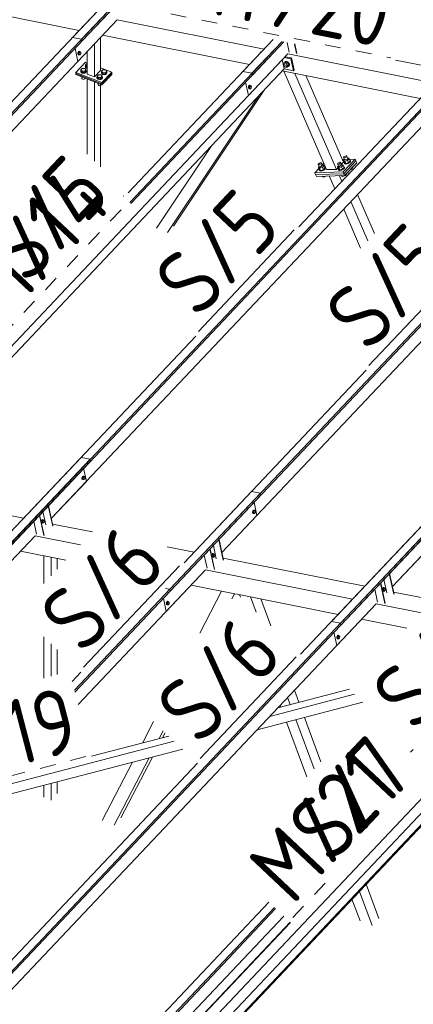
# Model space of a CAD drawing. Header units: millimetres. Extents: x -681 to 506, y -45 to 794.
# Tile 52 of 256: x -499 to -469, y 338 to 414. Entities that reach past the tile are written whole.
import ezdxf

# ---------------------------------------------------------------- set-up
doc = ezdxf.new("R2010")
doc.units = ezdxf.units.MM
doc.header["$LTSCALE"] = 0.6
doc.linetypes.add('XKITLINE00', pattern=[0])
doc.linetypes.add('XKITLINE02', pattern=[4, 2, -2])
for name, color, linetype, lineweight in [('Bolt', 7, 'Continuous', 0), ('Part', 2, 'Continuous', 0), ('PartMark', 3, 'Continuous', 0)]:
    doc.layers.add(name, color=color, linetype=linetype, lineweight=lineweight)
doc.styles.add('ISOCPEUR', font='ISOCPEUR.TTF')

msp = doc.modelspace()

# ---------------------------------------------------------------- linework, layer by layer
at = {"layer": 'Bolt', "color": 3, "linetype": 'XKITLINE00', "lineweight": 0}
for p, q in [((-494.284, 411.015), (-494.301, 410.948)), ((-494.301, 410.948), (-494.298, 410.883)), ((-494.298, 410.883), (-494.277, 410.839)), ((-494.252, 411.066), (-494.284, 411.015)), ((-494.277, 410.943), (-494.261, 411.01)), ((-494.275, 410.879), (-494.277, 410.943)), ((-494.277, 410.839), (-494.243, 410.825)), ((-494.254, 410.834), (-494.275, 410.879)), ((-494.253, 411.002), (-494.265, 410.889)), ((-494.265, 410.889), (-494.218, 410.838)), ((-494.265, 410.889), (-494.196, 410.875)), ((-494.261, 411.01), (-494.229, 411.061)), ((-494.22, 410.821), (-494.254, 410.834)), ((-494.193, 411.066), (-494.253, 411.002)), ((-494.253, 411.002), (-494.184, 410.988)), ((-494.215, 411.088), (-494.252, 411.066)), ((-494.243, 410.825), (-494.22, 410.821)), ((-494.229, 411.061), (-494.191, 411.083)), ((-494.197, 410.834), (-494.22, 410.821)), ((-494.218, 410.838), (-494.148, 410.825)), ((-494.215, 411.088), (-494.191, 411.083)), ((-494.196, 410.875), (-494.184, 410.988)), ((-494.148, 410.825), (-494.196, 410.875)), ((-494.193, 411.066), (-494.124, 411.052)), ((-494.191, 411.083), (-494.157, 411.07)), ((-494.184, 410.988), (-494.124, 411.052)), ((-494.157, 411.07), (-494.151, 411.057)), ((-494.088, 410.888), (-494.148, 410.825)), ((-494.124, 411.052), (-494.076, 411.002)), ((-494.076, 411.002), (-494.088, 410.888)), ((-494.068, 409.677), (-493.968, 409.783)), ((-494.068, 409.571), (-494.068, 409.677)), ((-493.976, 409.568), (-494.068, 409.677)), ((-493.968, 409.783), (-493.776, 409.78)), ((-493.683, 409.672), (-493.783, 409.566)), ((-493.776, 409.78), (-493.683, 409.672)), ((-493.735, 409.937), (-493.722, 409.966)), ((-493.71, 409.871), (-493.735, 409.937)), ((-493.735, 409.912), (-493.735, 409.937)), ((-493.71, 409.845), (-493.735, 409.912)), ((-493.722, 410.043), (-493.622, 410.149)), ((-493.722, 409.937), (-493.722, 410.043)), ((-493.63, 409.935), (-493.722, 410.043)), ((-493.63, 409.828), (-493.722, 409.937)), ((-493.636, 409.821), (-493.71, 409.871)), ((-493.71, 409.845), (-493.636, 409.796)), ((-493.683, 409.565), (-493.683, 409.672)), ((-493.636, 409.821), (-493.601, 409.815)), ((-493.636, 409.796), (-493.601, 409.789)), ((-493.63, 409.828), (-493.63, 409.935)), ((-493.63, 409.935), (-493.601, 409.934)), ((-493.601, 409.828), (-493.63, 409.828)), ((-493.622, 410.149), (-493.601, 410.149)), ((-492.487, 409.562), (-492.388, 409.667)), ((-492.388, 409.667), (-492.195, 409.665)), ((-492.195, 409.665), (-492.103, 409.556)), ((-478.606, 410.052), (-478.555, 410.173)), ((-478.582, 410.019), (-478.606, 410.052)), ((-478.584, 409.99), (-478.581, 410.033)), ((-478.562, 409.942), (-478.584, 409.99)), ((-478.581, 410.033), (-478.535, 410.082)), ((-478.581, 410.033), (-478.555, 410.059)), ((-478.52, 409.902), (-478.562, 409.942)), ((-478.555, 410.173), (-478.463, 410.27)), ((-478.555, 410.173), (-478.394, 410.141)), ((-478.555, 410.059), (-478.511, 410.062)), ((-478.521, 410.208), (-478.52, 410.232)), ((-478.52, 410.232), (-478.47, 410.281)), ((-478.52, 410.232), (-478.503, 410.25)), ((-478.471, 409.88), (-478.52, 409.902)), ((-478.511, 410.062), (-478.462, 410.041)), ((-478.453, 410.299), (-478.503, 410.25)), ((-478.427, 409.883), (-478.471, 409.88)), ((-478.47, 410.281), (-478.389, 410.286)), ((-478.302, 410.238), (-478.463, 410.27)), ((-478.462, 410.041), (-478.42, 410.001)), ((-478.372, 410.304), (-478.453, 410.299)), ((-478.401, 409.91), (-478.427, 409.883)), ((-478.425, 409.886), (-478.335, 409.868)), ((-478.42, 410.001), (-478.398, 409.953)), ((-478.401, 409.91), (-478.355, 409.959)), ((-478.398, 409.953), (-478.401, 409.91)), ((-478.394, 410.141), (-478.302, 410.238)), ((-478.394, 410.141), (-478.284, 409.988)), ((-478.389, 410.286), (-478.298, 410.246)), ((-478.281, 410.265), (-478.372, 410.304)), ((-478.335, 409.868), (-478.284, 409.988)), ((-478.335, 409.868), (-478.243, 409.965)), ((-478.192, 410.086), (-478.302, 410.238)), ((-478.298, 410.246), (-478.222, 410.172)), ((-478.284, 409.988), (-478.192, 410.086)), ((-478.205, 410.191), (-478.281, 410.265)), ((-478.235, 409.955), (-478.254, 409.954)), ((-478.243, 409.965), (-478.192, 410.086)), ((-478.186, 410.004), (-478.235, 409.955)), ((-478.222, 410.172), (-478.181, 410.084)), ((-478.164, 410.102), (-478.205, 410.191)), ((-478.181, 410.084), (-478.186, 410.004)), ((-478.186, 410.004), (-478.168, 410.022)), ((-478.168, 410.022), (-478.164, 410.102)), ((-494.081, 409.571), (-494.068, 409.6)), ((-494.056, 409.504), (-494.081, 409.571)), ((-494.081, 409.545), (-494.081, 409.571)), ((-494.056, 409.479), (-494.081, 409.545)), ((-493.976, 409.462), (-494.068, 409.571)), ((-493.982, 409.455), (-494.056, 409.504)), ((-494.056, 409.479), (-493.982, 409.429)), ((-493.993, 409.126), (-493.976, 409.105)), ((-493.987, 409.016), (-493.987, 409.118)), ((-493.973, 408.98), (-493.987, 409.016)), ((-493.88, 409.436), (-493.982, 409.455)), ((-493.982, 409.429), (-493.88, 409.41)), ((-493.976, 409.462), (-493.976, 409.568)), ((-493.783, 409.566), (-493.976, 409.568)), ((-493.976, 409.462), (-493.783, 409.459)), ((-493.976, 409.105), (-493.976, 409.119)), ((-493.976, 409.105), (-493.938, 409.104)), ((-493.973, 408.98), (-493.933, 408.954)), ((-493.933, 408.954), (-493.878, 408.943)), ((-493.777, 409.452), (-493.88, 409.436)), ((-493.88, 409.41), (-493.777, 409.426)), ((-493.878, 408.943), (-493.822, 408.952)), ((-493.822, 408.952), (-493.781, 408.978)), ((-493.783, 409.459), (-493.783, 409.566)), ((-493.783, 409.459), (-493.683, 409.565)), ((-493.781, 408.978), (-493.765, 409.013)), ((-493.7, 409.499), (-493.777, 409.452)), ((-493.777, 409.426), (-493.7, 409.474)), ((-493.765, 409.013), (-493.765, 409.036)), ((-493.67, 409.565), (-493.7, 409.499)), ((-493.7, 409.474), (-493.67, 409.539)), ((-493.683, 409.599), (-493.67, 409.565)), ((-493.67, 409.539), (-493.67, 409.565)), ((-492.846, 409.089), (-492.833, 409.118)), ((-492.821, 409.023), (-492.846, 409.089)), ((-492.846, 409.064), (-492.846, 409.089)), ((-492.821, 408.997), (-492.846, 409.064)), ((-492.833, 409.195), (-492.733, 409.301)), ((-492.833, 409.089), (-492.833, 409.195)), ((-492.741, 409.087), (-492.833, 409.195)), ((-492.741, 408.98), (-492.833, 409.089)), ((-492.747, 408.973), (-492.821, 409.023)), ((-492.821, 408.997), (-492.747, 408.948)), ((-492.645, 408.954), (-492.747, 408.973)), ((-492.747, 408.948), (-492.645, 408.929)), ((-492.741, 408.98), (-492.741, 409.087)), ((-492.548, 409.084), (-492.741, 409.087)), ((-492.741, 408.98), (-492.548, 408.978)), ((-492.733, 409.301), (-492.541, 409.298)), ((-492.542, 408.97), (-492.645, 408.954)), ((-492.645, 408.929), (-492.542, 408.945)), ((-492.448, 409.19), (-492.548, 409.084)), ((-492.548, 408.978), (-492.548, 409.084)), ((-492.548, 408.978), (-492.448, 409.083)), ((-492.465, 409.018), (-492.542, 408.97)), ((-492.542, 408.945), (-492.465, 408.992)), ((-492.541, 409.298), (-492.448, 409.19)), ((-492.5, 409.455), (-492.487, 409.484)), ((-492.475, 409.389), (-492.5, 409.455)), ((-492.5, 409.43), (-492.5, 409.455)), ((-492.475, 409.363), (-492.5, 409.43)), ((-492.487, 409.455), (-492.487, 409.562)), ((-492.395, 409.453), (-492.487, 409.562)), ((-492.395, 409.347), (-492.487, 409.455)), ((-492.402, 409.34), (-492.475, 409.389)), ((-492.475, 409.363), (-492.402, 409.314)), ((-492.435, 409.083), (-492.465, 409.018)), ((-492.465, 408.992), (-492.435, 409.058)), ((-492.448, 409.083), (-492.448, 409.19)), ((-492.448, 409.118), (-492.435, 409.083)), ((-492.435, 409.058), (-492.435, 409.083)), ((-492.299, 409.32), (-492.402, 409.34)), ((-492.402, 409.314), (-492.299, 409.295)), ((-492.395, 409.347), (-492.395, 409.453)), ((-492.202, 409.45), (-492.395, 409.453)), ((-492.395, 409.347), (-492.202, 409.344)), ((-492.196, 409.337), (-492.299, 409.32)), ((-492.299, 409.295), (-492.196, 409.311)), ((-492.103, 409.556), (-492.202, 409.45)), ((-492.202, 409.344), (-492.103, 409.45)), ((-492.202, 409.344), (-492.202, 409.45)), ((-492.119, 409.384), (-492.196, 409.337)), ((-492.196, 409.311), (-492.119, 409.358)), ((-492.089, 409.45), (-492.119, 409.384)), ((-492.119, 409.358), (-492.089, 409.424)), ((-492.103, 409.45), (-492.103, 409.556)), ((-492.103, 409.484), (-492.089, 409.45)), ((-492.089, 409.424), (-492.089, 409.45)), ((-492.759, 408.644), (-492.741, 408.623)), ((-492.752, 408.534), (-492.752, 408.636)), ((-492.738, 408.499), (-492.752, 408.534)), ((-492.741, 408.623), (-492.741, 408.637)), ((-492.741, 408.623), (-492.703, 408.622)), ((-492.738, 408.499), (-492.698, 408.472)), ((-492.698, 408.472), (-492.643, 408.462)), ((-492.643, 408.462), (-492.587, 408.47)), ((-492.587, 408.47), (-492.546, 408.496)), ((-492.546, 408.496), (-492.53, 408.531)), ((-492.53, 408.531), (-492.53, 408.555)), ((-481.276, 408.418), (-481.292, 408.351)), ((-481.292, 408.351), (-481.29, 408.287)), ((-481.29, 408.287), (-481.269, 408.242)), ((-481.244, 408.469), (-481.276, 408.418)), ((-481.269, 408.347), (-481.253, 408.414)), ((-481.267, 408.282), (-481.269, 408.347)), ((-481.269, 408.242), (-481.235, 408.229)), ((-481.246, 408.238), (-481.267, 408.282)), ((-481.245, 408.406), (-481.257, 408.292)), ((-481.257, 408.292), (-481.21, 408.242)), ((-481.257, 408.292), (-481.188, 408.278)), ((-481.253, 408.414), (-481.221, 408.465)), ((-481.212, 408.224), (-481.246, 408.238)), ((-481.185, 408.469), (-481.245, 408.406)), ((-481.245, 408.406), (-481.176, 408.392)), ((-481.207, 408.491), (-481.244, 408.469)), ((-481.235, 408.229), (-481.212, 408.224)), ((-481.221, 408.465), (-481.183, 408.487)), ((-481.189, 408.238), (-481.212, 408.224)), ((-481.21, 408.242), (-481.14, 408.228)), ((-481.207, 408.491), (-481.183, 408.487)), ((-481.188, 408.278), (-481.176, 408.392)), ((-481.14, 408.228), (-481.188, 408.278)), ((-481.185, 408.469), (-481.116, 408.455)), ((-481.183, 408.487), (-481.149, 408.474)), ((-481.176, 408.392), (-481.116, 408.455)), ((-481.149, 408.474), (-481.143, 408.461)), ((-481.08, 408.292), (-481.14, 408.228)), ((-481.116, 408.455), (-481.068, 408.405)), ((-481.068, 408.405), (-481.08, 408.292)), ((-474.038, 402.994), (-474.018, 403.03)), ((-474.026, 402.968), (-474.038, 402.994)), ((-473.946, 402.781), (-474.038, 402.994)), ((-473.984, 402.96), (-474.026, 402.968)), ((-474.018, 403.03), (-473.969, 403.067)), ((-473.923, 402.972), (-473.984, 402.96)), ((-473.969, 403.067), (-473.906, 403.095)), ((-473.86, 402.999), (-473.923, 402.972)), ((-473.906, 403.095), (-473.845, 403.107)), ((-473.811, 403.037), (-473.86, 402.999)), ((-473.845, 403.107), (-473.803, 403.098)), ((-473.791, 403.073), (-473.811, 403.037)), ((-473.803, 403.098), (-473.791, 403.073)), ((-473.698, 402.859), (-473.791, 403.073)), ((-473.732, 402.937), (-473.702, 402.947)), ((-473.607, 402.888), (-473.727, 402.761)), ((-473.702, 402.947), (-473.607, 402.888)), ((-473.607, 402.888), (-473.53, 402.712)), ((-475.962, 402.461), (-475.941, 402.497)), ((-475.949, 402.436), (-475.962, 402.461)), ((-475.869, 402.248), (-475.962, 402.461)), ((-475.889, 402.294), (-475.96, 402.219)), ((-475.96, 402.219), (-475.865, 402.16)), ((-475.883, 402.043), (-475.96, 402.219)), ((-475.907, 402.427), (-475.949, 402.436)), ((-475.941, 402.497), (-475.892, 402.535)), ((-475.846, 402.439), (-475.907, 402.427)), ((-475.892, 402.535), (-475.829, 402.562)), ((-475.65, 402.228), (-475.865, 402.16)), ((-475.865, 402.16), (-475.788, 401.984)), ((-475.783, 402.467), (-475.846, 402.439)), ((-475.829, 402.562), (-475.768, 402.574)), ((-475.734, 402.504), (-475.783, 402.467)), ((-475.768, 402.574), (-475.726, 402.566)), ((-475.714, 402.54), (-475.734, 402.504)), ((-475.726, 402.566), (-475.714, 402.54)), ((-475.621, 402.327), (-475.714, 402.54)), ((-475.655, 402.405), (-475.625, 402.414)), ((-475.53, 402.355), (-475.65, 402.228)), ((-475.65, 402.228), (-475.573, 402.052)), ((-475.625, 402.414), (-475.53, 402.355)), ((-475.573, 402.052), (-475.453, 402.179)), ((-475.479, 402.117), (-475.568, 402.049)), ((-475.53, 402.355), (-475.453, 402.179)), ((-475.441, 402.183), (-475.479, 402.117)), ((-475.477, 402.233), (-475.464, 402.23)), ((-475.464, 402.23), (-475.441, 402.183)), ((-475.463, 402.079), (-475.425, 402.146)), ((-475.425, 402.146), (-475.441, 402.183)), ((-474.5, 402.506), (-474.479, 402.542)), ((-474.487, 402.48), (-474.5, 402.506)), ((-474.407, 402.292), (-474.5, 402.506)), ((-474.427, 402.338), (-474.498, 402.263)), ((-474.498, 402.263), (-474.403, 402.205)), ((-474.421, 402.087), (-474.498, 402.263)), ((-474.445, 402.472), (-474.487, 402.48)), ((-474.479, 402.542), (-474.43, 402.579)), ((-474.384, 402.483), (-474.445, 402.472)), ((-474.43, 402.579), (-474.367, 402.607)), ((-474.188, 402.273), (-474.403, 402.205)), ((-474.403, 402.205), (-474.326, 402.028)), ((-474.321, 402.511), (-474.384, 402.483)), ((-474.367, 402.607), (-474.307, 402.618)), ((-474.272, 402.548), (-474.321, 402.511)), ((-474.307, 402.618), (-474.264, 402.61)), ((-474.252, 402.584), (-474.272, 402.548)), ((-474.264, 402.61), (-474.252, 402.584)), ((-474.159, 402.371), (-474.252, 402.584)), ((-474.193, 402.449), (-474.163, 402.458)), ((-474.068, 402.4), (-474.188, 402.273)), ((-474.188, 402.273), (-474.111, 402.096)), ((-474.163, 402.458), (-474.068, 402.4)), ((-474.111, 402.096), (-473.992, 402.223)), ((-474.017, 402.161), (-474.106, 402.093)), ((-474.09, 402.056), (-474.001, 402.124)), ((-474.068, 402.4), (-473.992, 402.223)), ((-473.966, 402.827), (-474.036, 402.752)), ((-474.036, 402.752), (-473.942, 402.693)), ((-473.96, 402.576), (-474.036, 402.752)), ((-473.979, 402.227), (-474.017, 402.161)), ((-474.015, 402.277), (-474.002, 402.274)), ((-474.002, 402.274), (-473.979, 402.227)), ((-474.001, 402.124), (-473.963, 402.19)), ((-473.963, 402.19), (-473.979, 402.227)), ((-473.972, 402.572), (-473.964, 402.586)), ((-473.95, 402.524), (-473.972, 402.572)), ((-473.956, 402.534), (-473.972, 402.572)), ((-473.96, 402.576), (-473.865, 402.517)), ((-473.956, 402.534), (-473.933, 402.487)), ((-473.872, 402.509), (-473.95, 402.524)), ((-473.727, 402.761), (-473.942, 402.693)), ((-473.942, 402.693), (-473.865, 402.517)), ((-473.933, 402.487), (-473.856, 402.472)), ((-473.76, 402.53), (-473.872, 402.509)), ((-473.865, 402.517), (-473.65, 402.585)), ((-473.856, 402.472), (-473.744, 402.493)), ((-473.645, 402.581), (-473.76, 402.53)), ((-473.744, 402.493), (-473.629, 402.544)), ((-473.727, 402.761), (-473.65, 402.585)), ((-473.65, 402.585), (-473.53, 402.712)), ((-473.556, 402.649), (-473.645, 402.581)), ((-473.629, 402.544), (-473.54, 402.612)), ((-473.518, 402.716), (-473.556, 402.649)), ((-473.554, 402.765), (-473.541, 402.763)), ((-473.541, 402.763), (-473.518, 402.716)), ((-473.54, 402.612), (-473.502, 402.679)), ((-473.502, 402.679), (-473.518, 402.716)), ((-473.436, 402.093), (-473.455, 402.136)), ((-473.436, 402.093), (-473.317, 402.22)), ((-473.317, 402.22), (-473.335, 402.263)), ((-475.895, 402.039), (-475.887, 402.053)), ((-475.873, 401.992), (-475.895, 402.039)), ((-475.879, 402.002), (-475.895, 402.039)), ((-475.883, 402.043), (-475.788, 401.984)), ((-475.879, 402.002), (-475.856, 401.955)), ((-475.795, 401.977), (-475.873, 401.992)), ((-475.856, 401.955), (-475.779, 401.939)), ((-475.683, 401.997), (-475.795, 401.977)), ((-475.788, 401.984), (-475.573, 402.052)), ((-475.779, 401.939), (-475.667, 401.96)), ((-475.568, 402.049), (-475.683, 401.997)), ((-475.669, 401.551), (-475.67, 401.554)), ((-475.669, 401.551), (-475.574, 401.492)), ((-475.667, 401.96), (-475.552, 402.012)), ((-475.574, 401.492), (-475.602, 401.556)), ((-475.574, 401.492), (-475.359, 401.56)), ((-475.552, 402.012), (-475.463, 402.079)), ((-475.359, 401.56), (-475.361, 401.563)), ((-475.359, 401.56), (-475.356, 401.563)), ((-474.433, 402.083), (-474.425, 402.097)), ((-474.411, 402.036), (-474.433, 402.083)), ((-474.417, 402.046), (-474.433, 402.083)), ((-474.421, 402.087), (-474.326, 402.028)), ((-474.417, 402.046), (-474.395, 401.999)), ((-474.333, 402.021), (-474.411, 402.036)), ((-474.395, 401.999), (-474.317, 401.984)), ((-474.221, 402.042), (-474.333, 402.021)), ((-474.326, 402.028), (-474.111, 402.096)), ((-474.317, 401.984), (-474.205, 402.005)), ((-474.106, 402.093), (-474.221, 402.042)), ((-474.207, 401.595), (-474.208, 401.598)), ((-474.207, 401.595), (-474.112, 401.536)), ((-474.205, 402.005), (-474.09, 402.056)), ((-474.112, 401.536), (-474.14, 401.6)), ((-474.112, 401.536), (-473.898, 401.605)), ((-473.898, 401.605), (-473.916, 401.648)), ((-473.898, 401.605), (-473.778, 401.732)), ((-473.778, 401.732), (-473.796, 401.775)), ((-473.521, 402.066), (-473.436, 402.093)), ((-493.976, 378.59), (-493.993, 378.523)), ((-493.993, 378.523), (-493.99, 378.459)), ((-493.99, 378.459), (-493.969, 378.414)), ((-493.944, 378.641), (-493.976, 378.59)), ((-493.969, 378.518), (-493.953, 378.585)), ((-493.967, 378.454), (-493.969, 378.518)), ((-493.969, 378.414), (-493.935, 378.401)), ((-493.946, 378.409), (-493.967, 378.454)), ((-493.945, 378.577), (-493.957, 378.464)), ((-493.957, 378.464), (-493.91, 378.414)), ((-493.957, 378.464), (-493.888, 378.45)), ((-493.953, 378.585), (-493.921, 378.636)), ((-493.912, 378.396), (-493.946, 378.409)), ((-493.885, 378.641), (-493.945, 378.577)), ((-493.945, 378.577), (-493.876, 378.563)), ((-493.907, 378.663), (-493.944, 378.641)), ((-493.935, 378.401), (-493.912, 378.396)), ((-493.921, 378.636), (-493.883, 378.658)), ((-493.889, 378.409), (-493.912, 378.396)), ((-493.91, 378.414), (-493.84, 378.4)), ((-493.907, 378.663), (-493.883, 378.658)), ((-493.888, 378.45), (-493.876, 378.563)), ((-493.84, 378.4), (-493.888, 378.45)), ((-493.885, 378.641), (-493.816, 378.627)), ((-493.883, 378.658), (-493.849, 378.645)), ((-493.876, 378.563), (-493.816, 378.627)), ((-493.849, 378.645), (-493.843, 378.632)), ((-493.78, 378.463), (-493.84, 378.4)), ((-493.816, 378.627), (-493.768, 378.577)), ((-493.768, 378.577), (-493.78, 378.463)), ((-480.968, 375.993), (-480.984, 375.927)), ((-480.984, 375.927), (-480.982, 375.862)), ((-480.982, 375.862), (-480.961, 375.817)), ((-480.936, 376.045), (-480.968, 375.993)), ((-480.961, 375.922), (-480.945, 375.989)), ((-480.959, 375.858), (-480.961, 375.922)), ((-480.961, 375.817), (-480.927, 375.804)), ((-480.938, 375.813), (-480.959, 375.858)), ((-480.937, 375.981), (-480.949, 375.867)), ((-480.949, 375.867), (-480.902, 375.817)), ((-480.949, 375.867), (-480.88, 375.853)), ((-480.945, 375.989), (-480.913, 376.04)), ((-480.904, 375.8), (-480.938, 375.813)), ((-480.877, 376.044), (-480.937, 375.981)), ((-480.937, 375.981), (-480.868, 375.967)), ((-480.899, 376.067), (-480.936, 376.045)), ((-480.927, 375.804), (-480.904, 375.8)), ((-480.913, 376.04), (-480.875, 376.062)), ((-480.881, 375.813), (-480.904, 375.8)), ((-480.902, 375.817), (-480.832, 375.803)), ((-480.899, 376.067), (-480.875, 376.062)), ((-480.88, 375.853), (-480.868, 375.967)), ((-480.832, 375.803), (-480.88, 375.853)), ((-480.877, 376.044), (-480.808, 376.031)), ((-480.875, 376.062), (-480.841, 376.049)), ((-480.868, 375.967), (-480.808, 376.031)), ((-480.841, 376.049), (-480.835, 376.036)), ((-480.772, 375.867), (-480.832, 375.803)), ((-480.808, 376.031), (-480.76, 375.98)), ((-480.76, 375.98), (-480.772, 375.867)), ((-497.075, 375.272), (-497.092, 375.205)), ((-497.092, 375.205), (-497.089, 375.141)), ((-497.089, 375.141), (-497.068, 375.096)), ((-497.044, 375.323), (-497.075, 375.272)), ((-497.068, 375.2), (-497.052, 375.267)), ((-497.066, 375.136), (-497.068, 375.2)), ((-497.068, 375.096), (-497.034, 375.083)), ((-497.045, 375.091), (-497.066, 375.136)), ((-497.044, 375.259), (-497.057, 375.146)), ((-497.057, 375.146), (-497.009, 375.096)), ((-497.057, 375.146), (-496.987, 375.132)), ((-497.052, 375.267), (-497.02, 375.318)), ((-497.011, 375.078), (-497.045, 375.091)), ((-497.006, 375.345), (-497.044, 375.323)), ((-496.985, 375.323), (-497.044, 375.259)), ((-497.044, 375.259), (-496.975, 375.245)), ((-497.034, 375.083), (-497.011, 375.078)), ((-497.02, 375.318), (-496.983, 375.34)), ((-496.988, 375.091), (-497.011, 375.078)), ((-497.009, 375.096), (-496.939, 375.082)), ((-497.006, 375.345), (-496.983, 375.34)), ((-496.987, 375.132), (-496.975, 375.245)), ((-496.939, 375.082), (-496.987, 375.132)), ((-496.985, 375.323), (-496.915, 375.309)), ((-496.983, 375.34), (-496.949, 375.327)), ((-496.975, 375.245), (-496.915, 375.309)), ((-496.949, 375.327), (-496.943, 375.314)), ((-496.879, 375.145), (-496.939, 375.082)), ((-496.915, 375.309), (-496.867, 375.259)), ((-496.867, 375.259), (-496.879, 375.145)), ((-484.067, 372.675), (-484.084, 372.609)), ((-484.084, 372.609), (-484.081, 372.544)), ((-484.081, 372.544), (-484.06, 372.499)), ((-484.036, 372.727), (-484.067, 372.675)), ((-484.06, 372.604), (-484.044, 372.671)), ((-484.058, 372.54), (-484.06, 372.604)), ((-484.06, 372.499), (-484.026, 372.486)), ((-484.037, 372.495), (-484.058, 372.54)), ((-484.036, 372.663), (-484.049, 372.549)), ((-484.049, 372.549), (-484.001, 372.499)), ((-484.049, 372.549), (-483.979, 372.535)), ((-484.044, 372.671), (-484.012, 372.722)), ((-484.003, 372.482), (-484.037, 372.495)), ((-483.998, 372.749), (-484.036, 372.727)), ((-483.976, 372.726), (-484.036, 372.663)), ((-484.036, 372.663), (-483.967, 372.649)), ((-484.026, 372.486), (-484.003, 372.482)), ((-484.012, 372.722), (-483.975, 372.744)), ((-483.98, 372.495), (-484.003, 372.482)), ((-484.001, 372.499), (-483.931, 372.485)), ((-483.998, 372.749), (-483.975, 372.744)), ((-483.979, 372.535), (-483.967, 372.649)), ((-483.931, 372.485), (-483.979, 372.535)), ((-483.976, 372.726), (-483.907, 372.713)), ((-483.975, 372.744), (-483.941, 372.731)), ((-483.967, 372.649), (-483.907, 372.713)), ((-483.941, 372.731), (-483.935, 372.718)), ((-483.871, 372.549), (-483.931, 372.485)), ((-483.907, 372.713), (-483.859, 372.662)), ((-483.859, 372.662), (-483.871, 372.549)), ((-471.059, 370.079), (-471.076, 370.012)), ((-471.076, 370.012), (-471.073, 369.948)), ((-471.073, 369.948), (-471.052, 369.903)), ((-471.028, 370.13), (-471.059, 370.079)), ((-471.052, 370.008), (-471.036, 370.074)), ((-471.05, 369.943), (-471.052, 370.008)), ((-471.052, 369.903), (-471.018, 369.89)), ((-471.029, 369.898), (-471.05, 369.943)), ((-471.028, 370.067), (-471.04, 369.953)), ((-471.04, 369.953), (-470.993, 369.903)), ((-471.04, 369.953), (-470.971, 369.939)), ((-471.036, 370.074), (-471.004, 370.126)), ((-470.995, 369.885), (-471.029, 369.898)), ((-470.99, 370.152), (-471.028, 370.13)), ((-470.968, 370.13), (-471.028, 370.067)), ((-471.028, 370.067), (-470.959, 370.053)), ((-471.018, 369.89), (-470.995, 369.885)), ((-471.004, 370.126), (-470.967, 370.148)), ((-470.972, 369.899), (-470.995, 369.885)), ((-470.993, 369.903), (-470.923, 369.889)), ((-470.99, 370.152), (-470.967, 370.148)), ((-470.971, 369.939), (-470.959, 370.053)), ((-470.923, 369.889), (-470.971, 369.939)), ((-470.968, 370.13), (-470.899, 370.116)), ((-470.967, 370.148), (-470.933, 370.135)), ((-470.959, 370.053), (-470.899, 370.116)), ((-470.933, 370.135), (-470.926, 370.122)), ((-470.863, 369.952), (-470.923, 369.889)), ((-470.899, 370.116), (-470.851, 370.066)), ((-470.851, 370.066), (-470.863, 369.952)), ((-487.508, 369.084), (-487.539, 369.033)), ((-487.516, 369.028), (-487.484, 369.079)), ((-487.47, 369.106), (-487.508, 369.084)), ((-487.448, 369.084), (-487.508, 369.02)), ((-487.484, 369.079), (-487.447, 369.101)), ((-487.47, 369.106), (-487.447, 369.101)), ((-487.448, 369.084), (-487.379, 369.07)), ((-487.447, 369.101), (-487.413, 369.088)), ((-487.439, 369.006), (-487.379, 369.07)), ((-487.413, 369.088), (-487.407, 369.075)), ((-487.379, 369.07), (-487.331, 369.02)), ((-487.539, 369.033), (-487.556, 368.966)), ((-487.556, 368.966), (-487.553, 368.902)), ((-487.553, 368.902), (-487.532, 368.857)), ((-487.532, 368.961), (-487.516, 369.028)), ((-487.53, 368.897), (-487.532, 368.961)), ((-487.532, 368.857), (-487.498, 368.844)), ((-487.509, 368.852), (-487.53, 368.897)), ((-487.508, 369.02), (-487.521, 368.907)), ((-487.521, 368.907), (-487.473, 368.857)), ((-487.521, 368.907), (-487.451, 368.893)), ((-487.475, 368.839), (-487.509, 368.852)), ((-487.508, 369.02), (-487.439, 369.006)), ((-487.498, 368.844), (-487.475, 368.839)), ((-487.452, 368.852), (-487.475, 368.839)), ((-487.473, 368.857), (-487.403, 368.843)), ((-487.451, 368.893), (-487.439, 369.006)), ((-487.403, 368.843), (-487.451, 368.893)), ((-487.343, 368.906), (-487.403, 368.843)), ((-487.331, 369.02), (-487.343, 368.906)), ((-474.531, 366.436), (-474.548, 366.37)), ((-474.548, 366.37), (-474.545, 366.305)), ((-474.545, 366.305), (-474.524, 366.26)), ((-474.499, 366.488), (-474.531, 366.436)), ((-474.524, 366.365), (-474.508, 366.432)), ((-474.522, 366.301), (-474.524, 366.365)), ((-474.524, 366.26), (-474.49, 366.247)), ((-474.501, 366.256), (-474.522, 366.301)), ((-474.5, 366.424), (-474.512, 366.31)), ((-474.512, 366.31), (-474.465, 366.26)), ((-474.512, 366.31), (-474.443, 366.296)), ((-474.508, 366.432), (-474.476, 366.483)), ((-474.467, 366.243), (-474.501, 366.256)), ((-474.44, 366.487), (-474.5, 366.424)), ((-474.5, 366.424), (-474.431, 366.41)), ((-474.462, 366.51), (-474.499, 366.488)), ((-474.49, 366.247), (-474.467, 366.243)), ((-474.476, 366.483), (-474.438, 366.505)), ((-474.444, 366.256), (-474.467, 366.243)), ((-474.465, 366.26), (-474.395, 366.246)), ((-474.462, 366.51), (-474.438, 366.505)), ((-474.443, 366.296), (-474.431, 366.41)), ((-474.395, 366.246), (-474.443, 366.296)), ((-474.44, 366.487), (-474.371, 366.473)), ((-474.438, 366.505), (-474.404, 366.492)), ((-474.431, 366.41), (-474.371, 366.473)), ((-474.404, 366.492), (-474.398, 366.479)), ((-474.335, 366.31), (-474.395, 366.246)), ((-474.371, 366.473), (-474.323, 366.423)), ((-474.323, 366.423), (-474.335, 366.31))]:
    msp.add_line(p, q, dxfattribs=at)
at = {"layer": 'Part', "color": 2, "linetype": 'XKITLINE00', "lineweight": 0}
for p, q in [((-494.717, 412.142), (-479.05, 428.737)), ((-503.467, 402.873), (-487.8, 419.469)), ((-494.029, 412.004), (-486.388, 420.099)), ((-493.999, 411.868), (-486.43, 419.886)), ((-526.308, 377.812), (-487.112, 419.331)), ((-526.279, 377.675), (-487.082, 419.195)), ((-505.419, 414.919), (-494.207, 412.681)), ((-500.292, 372.619), (-461.096, 414.139)), ((-477.45, 397.68), (-461.783, 414.276)), ((-517.235, 386.027), (-491.306, 413.494)), ((-500.262, 372.482), (-461.066, 414.002)), ((-494.303, 410.319), (-491.306, 413.494)), ((-491.306, 413.494), (-480.093, 411.256)), ((-494.029, 412.004), (-494.717, 412.142)), ((-494.029, 412.004), (-493.999, 411.868)), ((-492.57, 409.618), (-492.57, 412.155)), ((-492.411, 412.323), (-481.199, 410.085)), ((-490.458, 400.276), (-479.414, 411.976)), ((-481.708, 409.545), (-479.414, 411.976)), ((-494.52, 411.317), (-494.303, 410.319)), ((-493.031, 411.666), (-493.031, 409.129)), ((-490.335, 399.542), (-478.726, 411.839)), ((-490.251, 399.463), (-478.593, 411.812)), ((-487.284, 370.022), (-448.088, 411.542)), ((-487.254, 369.886), (-448.058, 411.406)), ((-481.021, 409.408), (-478.726, 411.839)), ((-480.991, 409.272), (-478.593, 411.812)), ((-478.182, 411.02), (-478.344, 411.762)), ((-477.625, 410.909), (-477.786, 411.651)), ((-477.608, 410.927), (-477.764, 411.647)), ((-504.227, 383.431), (-478.297, 410.897)), ((-493.601, 409.352), (-493.601, 411.062)), ((-481.295, 407.722), (-478.297, 410.897)), ((-480.328, 411.041), (-480.385, 410.98)), ((-480.385, 410.98), (-480.359, 410.975)), ((-480.385, 410.98), (-480.379, 410.953)), ((-480.328, 411.041), (-480.301, 411.036)), ((-478.716, 410.454), (-478.563, 409.747)), ((-478.563, 410.617), (-478.062, 410.517)), ((-478.505, 410.678), (-478.005, 410.578)), ((-478.298, 410.898), (-467.085, 408.66)), ((-478.062, 410.517), (-478.005, 410.578)), ((-477.865, 409.607), (-478.062, 410.517)), ((-478.005, 410.578), (-477.807, 409.668)), ((-470.069, 410.417), (-466.163, 409.637)), ((-478.563, 409.747), (-503.536, 383.293)), ((-493.708, 410.271), (-494.457, 409.477)), ((-493.708, 410.271), (-493.601, 410.229)), ((-492.57, 409.827), (-491.713, 409.492)), ((-478.562, 409.746), (-477.865, 409.607)), ((-477.865, 409.607), (-477.807, 409.668)), ((-494.457, 409.477), (-492.463, 408.699)), ((-494.457, 409.477), (-494.457, 409.392)), ((-494.457, 409.392), (-492.463, 408.614)), ((-494.457, 409.307), (-494.457, 409.392)), ((-492.463, 408.614), (-494.457, 409.392)), ((-492.463, 408.528), (-494.457, 409.307)), ((-493.601, 409.352), (-493.031, 409.129)), ((-493.601, 403.243), (-493.601, 408.972)), ((-493.031, 409.129), (-492.57, 409.618)), ((-491.713, 409.492), (-492.463, 408.699)), ((-491.713, 409.407), (-492.463, 408.614)), ((-491.713, 409.407), (-492.463, 408.614)), ((-491.713, 409.322), (-492.463, 408.528)), ((-491.713, 409.407), (-491.713, 409.492)), ((-491.713, 409.322), (-491.713, 409.407)), ((-481.021, 409.408), (-481.708, 409.545)), ((-481.021, 409.408), (-480.991, 409.272)), ((-478.712, 409.588), (-468.191, 407.488)), ((-478.603, 409.567), (-475.337, 402.054)), ((-474.563, 402.077), (-477.745, 409.395)), ((-474.044, 402.627), (-476.915, 409.23)), ((-474.276, 367.426), (-435.08, 408.946)), ((-496.328, 375.422), (-465.289, 408.301)), ((-493.031, 402.705), (-493.031, 408.75)), ((-492.57, 402.27), (-492.57, 408.57)), ((-492.463, 408.699), (-492.463, 408.614)), ((-492.463, 408.614), (-492.463, 408.528)), ((-486.998, 397.741), (-480.036, 408.186)), ((-481.512, 408.72), (-481.295, 407.722)), ((-474.246, 367.29), (-435.05, 408.809)), ((-487.46, 397.253), (-480.497, 407.697)), ((-483.32, 372.826), (-452.281, 405.705)), ((-488.301, 397.581), (-484.103, 403.877)), ((-474.133, 402.832), (-473.154, 402.861)), ((-473.154, 402.861), (-474.077, 401.884)), ((-473.094, 402.722), (-473.154, 402.861)), ((-470.312, 370.23), (-439.273, 403.108)), ((-475.548, 402.538), (-476.227, 401.819)), ((-474.563, 402.077), (-474.044, 402.627)), ((-473.094, 402.722), (-474.016, 401.745)), ((-474.016, 401.745), (-473.094, 402.722)), ((-473.956, 401.606), (-473.033, 402.583)), ((-473.033, 402.583), (-473.094, 402.722)), ((-474.077, 401.884), (-476.227, 401.819)), ((-476.227, 401.819), (-476.166, 401.68)), ((-476.166, 401.68), (-474.016, 401.745)), ((-476.166, 401.68), (-474.016, 401.745)), ((-476.106, 401.541), (-476.166, 401.68)), ((-473.956, 401.606), (-476.106, 401.541)), ((-475.337, 402.054), (-474.563, 402.077)), ((-474.701, 400.592), (-475.127, 401.57)), ((-474.165, 401.161), (-474.353, 401.594)), ((-474.016, 401.745), (-474.077, 401.884)), ((-474.016, 401.745), (-473.956, 401.606)), ((-473.646, 401.71), (-473.712, 401.864)), ((-471.676, 397.181), (-472.973, 400.162)), ((-472.195, 396.631), (-473.491, 399.613)), ((-472.732, 396.063), (-474.028, 399.044)), ((-500.98, 372.756), (-485.313, 389.352)), ((-486.202, 372.035), (-472.305, 386.755)), ((-474.964, 367.563), (-459.297, 384.159)), ((-530.082, 341.063), (-493.375, 379.946)), ((-529.949, 341.036), (-493.345, 379.809)), ((-508.663, 364.617), (-494.063, 380.083)), ((-493.375, 379.946), (-494.063, 380.083)), ((-493.345, 379.809), (-493.375, 379.946)), ((-493.649, 378.26), (-493.866, 379.258)), ((-496.328, 375.422), (-493.649, 378.26)), ((-494.567, 362.308), (-480.367, 377.35)), ((-486.202, 372.035), (-481.055, 377.487)), ((-480.367, 377.35), (-481.055, 377.487)), ((-480.337, 377.213), (-480.367, 377.35)), ((-494.533, 362.176), (-480.337, 377.213)), ((-480.641, 375.664), (-480.858, 376.662)), ((-502.769, 376.308), (-498.442, 375.444)), ((-496.751, 374.94), (-496.974, 375.966)), ((-496.222, 374.834), (-496.562, 376.402)), ((-496.204, 374.852), (-496.545, 376.42)), ((-497.454, 374.231), (-497.67, 375.228)), ((-496.896, 374.12), (-497.237, 375.688)), ((-496.879, 374.138), (-497.219, 375.706)), ((-483.32, 372.826), (-480.641, 375.664)), ((-504.071, 335.865), (-467.359, 374.753)), ((-503.937, 335.838), (-467.329, 374.617)), ((-496.237, 375.004), (-493.187, 374.395)), ((-477.312, 365.075), (-468.047, 374.89)), ((-528.031, 341.84), (-497.569, 374.108)), ((-500.566, 370.933), (-497.569, 374.108)), ((-497.569, 374.109), (-494.109, 373.418)), ((-483.214, 372.238), (-483.554, 373.806)), ((-483.196, 372.256), (-483.537, 373.824)), ((-498.674, 372.937), (-495.215, 372.247)), ((-487.5, 373.26), (-485.434, 372.848)), ((-483.888, 371.523), (-484.228, 373.091)), ((-483.871, 371.542), (-484.211, 373.11)), ((-483.743, 372.343), (-483.966, 373.369)), ((-470.312, 370.23), (-467.633, 373.067)), ((-496.908, 370.454), (-496.908, 372.585)), ((-496.338, 371.057), (-496.338, 372.471)), ((-495.877, 371.546), (-495.877, 372.379)), ((-484.445, 371.635), (-484.662, 372.632)), ((-483.229, 372.408), (-472.426, 370.251)), ((-494.282, 361.215), (-484.561, 371.512)), ((-487.558, 368.337), (-484.561, 371.512)), ((-484.561, 371.512), (-473.348, 369.274)), ((-488.707, 332.209), (-451.988, 371.104)), ((-470.735, 369.747), (-470.958, 370.773)), ((-470.206, 369.641), (-470.546, 371.209)), ((-470.188, 369.66), (-470.529, 371.228)), ((-487.284, 370.022), (-487.624, 370.09)), ((-487.284, 370.022), (-487.254, 369.886)), ((-485.666, 370.341), (-482.207, 369.65)), ((-483.346, 369.878), (-485.01, 366.682)), ((-471.437, 369.038), (-471.654, 370.036)), ((-470.88, 368.927), (-471.22, 370.495)), ((-470.863, 368.945), (-471.203, 370.513)), ((-470.221, 369.811), (-467.171, 369.203)), ((-488.047, 331.826), (-452.379, 369.608)), ((-487.775, 369.335), (-487.558, 368.337)), ((-487.514, 331.517), (-451.777, 369.372)), ((-487.496, 331.506), (-451.759, 369.361)), ((-486.488, 332.491), (-451.788, 369.248)), ((-482.55, 369.287), (-482.347, 369.678)), ((-482.146, 369.638), (-474.454, 368.103)), ((-482.138, 369.631), (-482.136, 369.636)), ((-481.908, 369.413), (-481.978, 369.605)), ((-480.703, 368.276), (-481.131, 369.436)), ((-479.595, 367.23), (-480.352, 369.28)), ((-502.015, 336.648), (-471.553, 368.916)), ((-474.55, 365.74), (-471.553, 368.916)), ((-471.553, 368.916), (-468.093, 368.226)), ((-474.276, 367.426), (-474.964, 367.563)), ((-472.658, 367.744), (-469.199, 367.054)), ((-474.276, 367.426), (-474.246, 367.29)), ((-496.908, 363.245), (-496.908, 366.391)), ((-474.767, 366.739), (-474.55, 365.74)), ((-496.338, 363.394), (-496.338, 365.853)), ((-495.877, 363.514), (-495.877, 365.418)), ((-494.744, 362.986), (-494.064, 363.706)), ((-479.04, 360.984), (-473.585, 362.408)), ((-477.442, 361.401), (-477.781, 362.318)), ((-479.67, 360.317), (-473.203, 362.005)), ((-478.1, 361.229), (-478.3, 361.769)), ((-480.633, 359.297), (-472.565, 361.403)), ((-478.816, 361.043), (-478.863, 361.171)), ((-476.283, 356.308), (-477.672, 360.07)), ((-475.764, 356.858), (-477.014, 360.241)), ((-489.381, 358.285), (-488.532, 359.916)), ((-476.847, 355.711), (-478.388, 359.883)), ((-493.253, 357.274), (-487.362, 358.812)), ((-488.105, 358.618), (-487.792, 359.218)), ((-487.835, 358.689), (-487.636, 359.071)), ((-501.147, 353.943), (-486.307, 357.816)), ((-500.183, 354.963), (-486.945, 358.418)), ((-468.92, 357.589), (-468.734, 357.786)), ((-491.54, 352.019), (-488.871, 357.147)), ((-491.021, 352.569), (-488.601, 357.217)), ((-504.758, 336.002), (-485.175, 356.747)), ((-492.457, 352.377), (-490.147, 356.813)), ((-496.908, 354.155), (-496.908, 355.049)), ((-496.338, 353.933), (-496.338, 355.198)), ((-495.877, 354.421), (-495.877, 355.318)), ((-471.345, 344.894), (-472.311, 347.509)), ((-471.864, 344.345), (-472.83, 346.959)), ((-491.752, 333.404), (-479.733, 346.136)), ((-472.781, 344.702), (-473.394, 346.362)), ((-491.065, 333.266), (-479.301, 345.728)), ((-490.932, 333.24), (-479.217, 345.649)), ((-489.007, 334.051), (-478.604, 345.071)), ((-489.395, 332.608), (-478.089, 344.584)), ((-478.114, 344.608), (-487.563, 334.599))]:
    msp.add_line(p, q, dxfattribs=at)
at = {"layer": 'PartMark', "color": 1, "linetype": 'XKITLINE02', "lineweight": 0}
for p, q in [((-487.209, 413.94), (-470.441, 410.593)), ((-500.072, 389.396), (-490.694, 399.33)), ((-506.468, 353.929), (-493.665, 357.27)), ((-477.912, 344.968), (-475.237, 347.802))]:
    msp.add_line(p, q, dxfattribs=at)
at = {"layer": 'PartMark', "color": 1, "linetype": 'XKITLINE00', "lineweight": 0}
for p, q in [((-490.84, 400.018), (-490.806, 400.054)), ((-485.111, 389.711), (-477.798, 397.458)), ((-472.103, 387.115), (-464.79, 394.862)), ((-493.862, 364.066), (-486.549, 371.812)), ((-484.973, 357.106), (-477.66, 364.853))]:
    msp.add_line(p, q, dxfattribs=at)

# ---------------------------------------------------------------- texts
at = {"layer": 'PartMark', "color": 1, "style": 'ISOCPEUR', "width": 0.85}
for s, rotation, p in [('RT/20', -11.28727, (-486.503, 414.411)), ('M/14', 46.65022, (-500.096, 390.245)), ('S/5', 46.65022, (-498.143, 393.156)), ('S/5', 46.65022, (-485.135, 390.56)), ('S/5', 46.65022, (-472.127, 387.963)), ('S/6', 46.65022, (-493.886, 364.914)), ('S/6', 46.65022, (-468.557, 358.994)), ('S/6', 46.65022, (-484.997, 357.955)), ('M/19', 14.62761, (-506.039, 354.661)), ('S/7', 46.65022, (-474.961, 348.917)), ('M/21', 46.65022, (-477.937, 345.816))]:
    msp.add_text(s, height=5, rotation=rotation, dxfattribs=at).set_placement(p)

doc.saveas('drawing.dxf')
